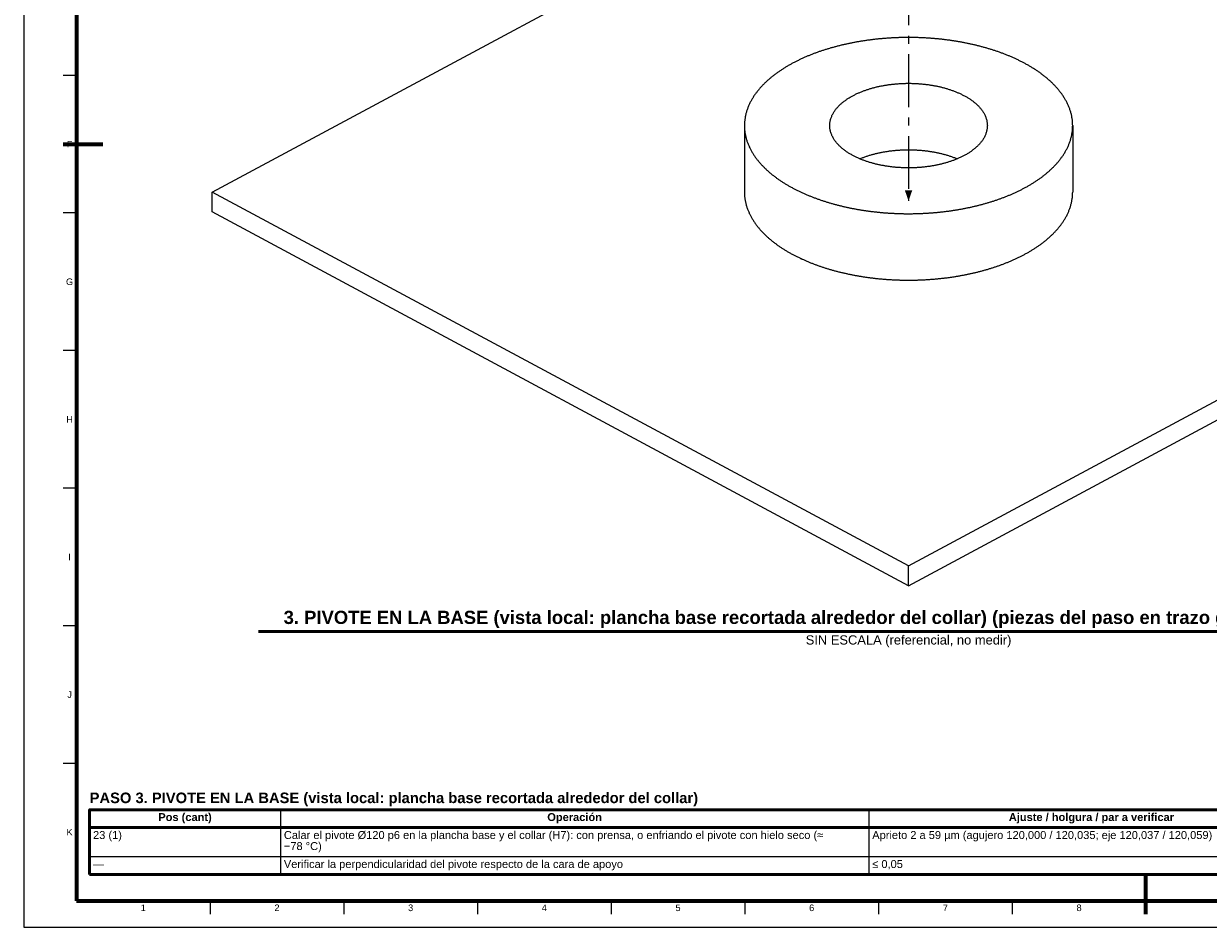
# Model space of a CAD drawing. Header units: millimetres. Extents: x 0 to 841, y 0 to 594.
# Tile 1 of 6: x 0 to 449, y 0 to 343. Entities that reach past the tile are written whole.
import ezdxf
from ezdxf.enums import TextEntityAlignment as Align

# ---------------------------------------------------------------- set-up
doc = ezdxf.new("R2010")
doc.units = ezdxf.units.MM
doc.linetypes.add('EJE', pattern=[31, 20, -4, 3, -4])
for name, color, linetype, lineweight in [('COTA', 7, 'CONTINUOUS', 25), ('EJE', 7, 'EJE', 25), ('FINA', 7, 'CONTINUOUS', 25), ('MARCO', 7, 'CONTINUOUS', 70), ('TXT', 7, 'CONTINUOUS', 25), ('VIS', 7, 'CONTINUOUS', 50)]:
    doc.layers.add(name, color=color, linetype=linetype, lineweight=lineweight)
doc.styles.add('STD', font='LiberationSans-Regular.ttf')
doc.styles.add('STDB', font='LiberationSans-Bold.ttf')

msp = doc.modelspace()

# ---------------------------------------------------------------- linework, layer by layer
at = {"layer": 'COTA'}
msp.add_solid([(335.5, 275.48), (336.9, 279.48), (334.1, 279.48)], dxfattribs=at)
at = {"layer": 'EJE'}
msp.add_line((335.5, 393.07), (335.5, 275.48), dxfattribs=at)
at = {"layer": 'FINA'}
for p, q in [((20, 323.09), (15, 323.09)), ((20, 270.91), (15, 270.91)), ((20, 218.73), (15, 218.73)), ((20, 166.55), (15, 166.55)), ((20, 114.36), (15, 114.36)), ((20, 62.18), (15, 62.18)), ((97.35, 44.6), (97.35, 20)), ((320.43, 44.6), (320.43, 20)), ((25, 37.8), (646, 37.8)), ((25, 26.8), (646, 26.8)), ((70.69, 10), (70.69, 5)), ((121.38, 10), (121.38, 5)), ((172.06, 10), (172.06, 5)), ((222.75, 10), (222.75, 5)), ((273.44, 10), (273.44, 5)), ((324.12, 10), (324.12, 5)), ((374.81, 10), (374.81, 5)), ((425.5, 10), (425.5, 5))]:
    msp.add_line(p, q, dxfattribs=at)
msp.add_lwpolyline([(0, 0), (841, 0), (841, 594), (0, 594)], close=True, dxfattribs=at)
for points in [[(71.5, 278.84), (305.63, 404.55)], [(397.73, 304.04), (397.72, 304.35), (397.71, 304.65), (397.7, 304.96), (397.68, 305.27), (397.66, 305.57), (397.63, 305.88), (397.6, 306.19), (397.56, 306.49), (397.51, 306.79), (397.46, 307.1), (397.41, 307.4), (397.35, 307.7), (397.29, 308), (397.22, 308.3), (397.14, 308.6), (397.06, 308.9), (396.98, 309.19), (396.89, 309.49), (396.8, 309.78), (396.7, 310.07), (396.6, 310.36), (396.5, 310.65), (396.38, 310.94), (396.27, 311.22), (396.15, 311.51), (396.03, 311.79), (395.9, 312.07), (395.77, 312.35), (395.64, 312.62), (395.5, 312.9), (395.36, 313.17), (395.21, 313.44), (395.06, 313.71), (394.91, 313.98), (394.75, 314.24), (394.59, 314.5), (394.43, 314.76), (394.27, 315.02), (394.1, 315.28), (393.93, 315.53), (393.75, 315.79), (393.57, 316.04), (393.39, 316.29), (393.21, 316.53), (393.02, 316.78), (392.84, 317.02), (392.65, 317.26), (392.45, 317.5), (392.26, 317.74), (392.06, 317.97), (391.86, 318.2), (391.65, 318.43), (391.45, 318.66), (391.24, 318.89), (391.03, 319.11), (390.82, 319.34), (390.61, 319.56), (390.39, 319.78), (390.17, 319.99), (389.95, 320.21), (389.73, 320.42), (389.51, 320.63), (389.28, 320.84), (389.06, 321.05), (388.83, 321.26), (388.6, 321.46), (388.37, 321.66), (388.13, 321.86), (387.9, 322.06), (387.66, 322.26), (387.42, 322.45), (387.18, 322.64), (386.94, 322.84), (386.7, 323.02), (386.46, 323.21), (386.21, 323.4), (385.97, 323.58), (385.72, 323.77), (385.47, 323.95), (385.22, 324.13), (384.97, 324.3), (384.72, 324.48), (384.47, 324.65), (384.21, 324.83), (383.96, 325), (383.7, 325.17), (383.45, 325.34), (383.19, 325.5), (382.93, 325.67), (382.67, 325.83), (382.41, 325.99), (382.14, 326.15), (381.88, 326.31), (381.62, 326.47), (381.35, 326.63), (381.09, 326.78), (380.82, 326.93), (380.55, 327.08), (380.28, 327.23), (380.02, 327.38), (379.75, 327.53), (379.48, 327.68), (379.2, 327.82), (378.93, 327.96), (378.66, 328.11), (378.39, 328.25), (378.11, 328.39), (377.84, 328.52), (377.56, 328.66), (377.29, 328.79), (377.01, 328.93), (376.73, 329.06), (376.45, 329.19), (376.18, 329.32), (375.9, 329.45), (375.62, 329.58), (375.34, 329.7), (375.06, 329.83), (374.78, 329.95), (374.49, 330.08), (374.21, 330.2), (373.93, 330.32), (373.64, 330.44), (373.36, 330.55), (373.08, 330.67), (372.79, 330.78), (372.51, 330.9), (372.22, 331.01), (371.93, 331.12), (371.65, 331.23), (371.36, 331.34), (371.07, 331.45), (370.78, 331.56), (370.5, 331.66), (370.21, 331.77), (369.92, 331.87), (369.63, 331.98), (369.34, 332.08), (369.05, 332.18), (368.76, 332.28), (368.47, 332.37), (368.17, 332.47), (367.88, 332.57), (367.59, 332.66), (367.3, 332.76), (367, 332.85), (366.71, 332.94), (366.42, 333.03), (366.12, 333.12), (365.83, 333.21), (365.53, 333.3), (365.24, 333.39), (364.94, 333.47), (364.65, 333.56), (364.35, 333.64), (364.06, 333.72), (363.76, 333.8), (363.47, 333.88), (363.17, 333.96), (362.87, 334.04), (362.57, 334.12), (362.28, 334.2), (361.98, 334.27), (361.68, 334.35), (361.38, 334.42), (361.08, 334.49), (360.78, 334.57), (360.49, 334.64), (360.19, 334.71), (359.89, 334.78), (359.59, 334.84), (359.29, 334.91), (358.99, 334.98), (358.69, 335.04), (358.39, 335.11), (358.09, 335.17), (357.79, 335.23), (357.48, 335.29), (357.18, 335.35), (356.88, 335.41), (356.58, 335.47), (356.28, 335.53), (355.98, 335.59), (355.67, 335.64), (355.37, 335.7), (355.07, 335.75), (354.77, 335.81), (354.46, 335.86), (354.16, 335.91), (353.86, 335.96), (353.55, 336.01), (353.25, 336.06), (352.95, 336.11), (352.64, 336.16), (352.34, 336.2), (352.04, 336.25), (351.73, 336.29), (351.43, 336.34), (351.12, 336.38), (350.82, 336.42), (350.51, 336.46), (350.21, 336.5), (349.9, 336.54), (349.6, 336.58), (349.3, 336.62), (348.99, 336.65), (348.68, 336.69), (348.38, 336.72), (348.07, 336.76), (347.77, 336.79), (347.46, 336.83), (347.16, 336.86), (346.85, 336.89), (346.55, 336.92), (346.24, 336.95), (345.93, 336.98), (345.63, 337), (345.32, 337.03), (345.02, 337.06), (344.71, 337.08), (344.4, 337.1), (344.1, 337.13), (343.79, 337.15), (343.48, 337.17), (343.18, 337.19), (342.87, 337.21), (342.56, 337.23), (342.26, 337.25), (341.95, 337.27), (341.64, 337.29), (341.34, 337.3), (341.03, 337.32), (340.72, 337.33), (340.42, 337.34), (340.11, 337.36), (339.8, 337.37), (339.49, 337.38), (339.19, 337.39), (338.88, 337.4), (338.57, 337.41), (338.27, 337.42), (337.96, 337.42), (337.65, 337.43), (337.34, 337.43), (337.04, 337.44), (336.73, 337.44), (336.42, 337.44), (336.11, 337.45), (335.81, 337.45), (335.5, 337.45), (335.19, 337.45), (334.89, 337.45), (334.58, 337.44), (334.27, 337.44), (333.96, 337.44), (333.66, 337.43), (333.35, 337.43), (333.04, 337.42), (332.73, 337.42), (332.43, 337.41), (332.12, 337.4), (331.81, 337.39), (331.51, 337.38), (331.2, 337.37), (330.89, 337.36), (330.58, 337.34), (330.28, 337.33), (329.97, 337.32), (329.66, 337.3), (329.36, 337.29), (329.05, 337.27), (328.74, 337.25), (328.44, 337.23), (328.13, 337.21), (327.82, 337.19), (327.52, 337.17), (327.21, 337.15), (326.9, 337.13), (326.6, 337.1), (326.29, 337.08), (325.98, 337.06), (325.68, 337.03), (325.37, 337), (325.07, 336.98), (324.76, 336.95), (324.45, 336.92), (324.15, 336.89), (323.84, 336.86), (323.54, 336.83), (323.23, 336.79), (322.93, 336.76), (322.62, 336.72), (322.32, 336.69), (322.01, 336.65), (321.7, 336.62), (321.4, 336.58), (321.1, 336.54), (320.79, 336.5), (320.49, 336.46), (320.18, 336.42), (319.88, 336.38), (319.57, 336.34), (319.27, 336.29), (318.96, 336.25), (318.66, 336.2), (318.36, 336.16), (318.05, 336.11), (317.75, 336.06), (317.45, 336.01), (317.14, 335.96), (316.84, 335.91), (316.54, 335.86), (316.23, 335.81), (315.93, 335.75), (315.63, 335.7), (315.33, 335.64), (315.02, 335.59), (314.72, 335.53), (314.42, 335.47), (314.12, 335.41), (313.82, 335.35), (313.52, 335.29), (313.21, 335.23), (312.91, 335.17), (312.61, 335.11), (312.31, 335.04), (312.01, 334.98), (311.71, 334.91), (311.41, 334.84), (311.11, 334.78), (310.81, 334.71), (310.51, 334.64), (310.22, 334.57), (309.92, 334.49), (309.62, 334.42), (309.32, 334.35), (309.02, 334.27), (308.72, 334.2), (308.43, 334.12), (308.13, 334.04), (307.83, 333.96), (307.53, 333.88), (307.24, 333.8), (306.94, 333.72), (306.65, 333.64), (306.35, 333.56), (306.05, 333.47), (305.76, 333.39), (305.47, 333.3), (305.17, 333.21), (304.88, 333.12), (304.58, 333.03), (304.29, 332.94), (304, 332.85), (303.7, 332.76), (303.41, 332.66), (303.12, 332.57), (302.83, 332.47), (302.53, 332.37), (302.24, 332.28), (301.95, 332.18), (301.66, 332.08), (301.37, 331.98), (301.08, 331.87), (300.79, 331.77), (300.5, 331.66), (300.22, 331.56), (299.93, 331.45), (299.64, 331.34), (299.35, 331.23), (299.07, 331.12), (298.78, 331.01), (298.49, 330.9), (298.21, 330.78), (297.92, 330.67), (297.64, 330.55), (297.36, 330.44), (297.07, 330.32), (296.79, 330.2), (296.51, 330.08), (296.22, 329.95), (295.94, 329.83), (295.66, 329.7), (295.38, 329.58), (295.1, 329.45), (294.82, 329.32), (294.55, 329.19), (294.27, 329.06), (293.99, 328.93), (293.71, 328.79), (293.44, 328.66), (293.16, 328.52), (292.89, 328.39), (292.61, 328.25), (292.34, 328.11), (292.07, 327.96), (291.8, 327.82), (291.52, 327.68), (291.25, 327.53), (290.98, 327.38), (290.72, 327.23), (290.45, 327.08), (290.18, 326.93), (289.91, 326.78), (289.65, 326.63), (289.38, 326.47), (289.12, 326.31), (288.86, 326.15), (288.59, 325.99), (288.33, 325.83), (288.07, 325.67), (287.81, 325.5), (287.55, 325.34), (287.3, 325.17), (287.04, 325), (286.79, 324.83), (286.53, 324.65), (286.28, 324.48), (286.03, 324.3), (285.78, 324.13), (285.53, 323.95), (285.28, 323.77), (285.03, 323.58), (284.79, 323.4), (284.54, 323.21), (284.3, 323.02), (284.06, 322.84), (283.82, 322.64), (283.58, 322.45), (283.34, 322.26), (283.1, 322.06), (282.87, 321.86), (282.63, 321.66), (282.4, 321.46), (282.17, 321.26), (281.94, 321.05), (281.72, 320.84), (281.49, 320.63), (281.27, 320.42), (281.05, 320.21), (280.83, 319.99), (280.61, 319.78), (280.39, 319.56), (280.18, 319.34), (279.97, 319.11), (279.76, 318.89), (279.55, 318.66), (279.35, 318.43), (279.14, 318.2), (278.94, 317.97), (278.74, 317.74), (278.55, 317.5), (278.35, 317.26), (278.16, 317.02), (277.98, 316.78), (277.79, 316.53), (277.61, 316.29), (277.43, 316.04), (277.25, 315.79), (277.07, 315.53), (276.9, 315.28), (276.73, 315.02), (276.57, 314.76), (276.41, 314.5), (276.25, 314.24), (276.09, 313.98), (275.94, 313.71), (275.79, 313.44), (275.64, 313.17), (275.5, 312.9), (275.36, 312.62), (275.23, 312.35), (275.1, 312.07), (274.97, 311.79), (274.85, 311.51), (274.73, 311.22), (274.62, 310.94), (274.5, 310.65), (274.4, 310.36), (274.3, 310.07), (274.2, 309.78), (274.11, 309.49), (274.02, 309.19), (273.94, 308.9), (273.86, 308.6), (273.78, 308.3), (273.71, 308), (273.65, 307.7), (273.59, 307.4), (273.54, 307.1), (273.49, 306.79), (273.44, 306.49), (273.4, 306.19), (273.37, 305.88), (273.34, 305.57), (273.32, 305.27), (273.3, 304.96), (273.29, 304.65), (273.28, 304.35), (273.27, 304.04)], [(305.63, 304.04), (305.64, 304.34), (305.65, 304.64), (305.68, 304.94), (305.71, 305.24), (305.76, 305.53), (305.82, 305.83), (305.88, 306.12), (305.96, 306.41), (306.04, 306.7), (306.14, 306.98), (306.24, 307.26), (306.35, 307.54), (306.47, 307.82), (306.6, 308.09), (306.73, 308.36), (306.88, 308.62), (307.02, 308.88), (307.18, 309.14), (307.34, 309.39), (307.51, 309.64), (307.68, 309.88), (307.86, 310.12), (308.05, 310.36), (308.24, 310.59), (308.43, 310.82), (308.63, 311.04), (308.83, 311.26), (309.04, 311.48), (309.25, 311.69), (309.47, 311.9), (309.69, 312.11), (309.91, 312.31), (310.13, 312.51), (310.36, 312.7), (310.59, 312.89), (310.83, 313.08), (311.06, 313.26), (311.3, 313.44), (311.55, 313.62), (311.79, 313.79), (312.04, 313.96), (312.28, 314.13), (312.54, 314.29), (312.79, 314.45), (313.04, 314.61), (313.3, 314.77), (313.56, 314.92), (313.82, 315.07), (314.08, 315.22), (314.34, 315.36), (314.61, 315.5), (314.87, 315.64), (315.14, 315.77), (315.41, 315.91), (315.68, 316.04), (315.95, 316.16), (316.22, 316.29), (316.5, 316.41), (316.77, 316.53), (317.05, 316.65), (317.32, 316.77), (317.6, 316.88), (317.88, 316.99), (318.16, 317.1), (318.44, 317.2), (318.72, 317.31), (319, 317.41), (319.29, 317.51), (319.57, 317.61), (319.86, 317.7), (320.14, 317.79), (320.43, 317.88), (320.71, 317.97), (321, 318.06), (321.29, 318.14), (321.58, 318.23), (321.86, 318.31), (322.15, 318.39), (322.44, 318.46), (322.73, 318.54), (323.02, 318.61), (323.32, 318.68), (323.61, 318.75), (323.9, 318.82), (324.19, 318.88), (324.49, 318.95), (324.78, 319.01), (325.07, 319.07), (325.37, 319.12), (325.66, 319.18), (325.96, 319.24), (326.25, 319.29), (326.55, 319.34), (326.84, 319.39), (327.14, 319.43), (327.43, 319.48), (327.73, 319.52), (328.03, 319.57), (328.33, 319.61), (328.62, 319.65), (328.92, 319.68), (329.22, 319.72), (329.52, 319.75), (329.81, 319.78), (330.11, 319.81), (330.41, 319.84), (330.71, 319.87), (331.01, 319.89), (331.31, 319.92), (331.61, 319.94), (331.9, 319.96), (332.2, 319.98), (332.5, 320), (332.8, 320.01), (333.1, 320.02), (333.4, 320.04), (333.7, 320.05), (334, 320.06), (334.3, 320.06), (334.6, 320.07), (334.9, 320.07), (335.2, 320.08), (335.5, 320.08), (335.8, 320.08), (336.1, 320.07), (336.4, 320.07), (336.7, 320.06), (337, 320.06), (337.3, 320.05), (337.6, 320.04), (337.9, 320.02), (338.2, 320.01), (338.5, 320), (338.8, 319.98), (339.1, 319.96), (339.39, 319.94), (339.69, 319.92), (339.99, 319.89), (340.29, 319.87), (340.59, 319.84), (340.89, 319.81), (341.19, 319.78), (341.48, 319.75), (341.78, 319.72), (342.08, 319.68), (342.38, 319.65), (342.67, 319.61), (342.97, 319.57), (343.27, 319.52), (343.57, 319.48), (343.86, 319.43), (344.16, 319.39), (344.45, 319.34), (344.75, 319.29), (345.04, 319.24), (345.34, 319.18), (345.63, 319.12), (345.93, 319.07), (346.22, 319.01), (346.51, 318.95), (346.81, 318.88), (347.1, 318.82), (347.39, 318.75), (347.68, 318.68), (347.98, 318.61), (348.27, 318.54), (348.56, 318.46), (348.85, 318.39), (349.14, 318.31), (349.42, 318.23), (349.71, 318.14), (350, 318.06), (350.29, 317.97), (350.57, 317.88), (350.86, 317.79), (351.14, 317.7), (351.43, 317.61), (351.71, 317.51), (352, 317.41), (352.28, 317.31), (352.56, 317.2), (352.84, 317.1), (353.12, 316.99), (353.4, 316.88), (353.68, 316.77), (353.95, 316.65), (354.23, 316.53), (354.5, 316.41), (354.78, 316.29), (355.05, 316.16), (355.32, 316.04), (355.59, 315.91), (355.86, 315.77), (356.13, 315.64), (356.39, 315.5), (356.66, 315.36), (356.92, 315.22), (357.18, 315.07), (357.44, 314.92), (357.7, 314.77), (357.96, 314.61), (358.21, 314.45), (358.46, 314.29), (358.72, 314.13), (358.96, 313.96), (359.21, 313.79), (359.45, 313.62), (359.7, 313.44), (359.94, 313.26), (360.17, 313.08), (360.41, 312.89), (360.64, 312.7), (360.87, 312.51), (361.09, 312.31), (361.31, 312.11), (361.53, 311.9), (361.75, 311.69), (361.96, 311.48), (362.17, 311.26), (362.37, 311.04), (362.57, 310.82), (362.76, 310.59), (362.95, 310.36), (363.14, 310.12), (363.32, 309.88), (363.49, 309.64), (363.66, 309.39), (363.82, 309.14), (363.98, 308.88), (364.12, 308.62), (364.27, 308.36), (364.4, 308.09), (364.53, 307.82), (364.65, 307.54), (364.76, 307.26), (364.86, 306.98), (364.96, 306.7), (365.04, 306.41), (365.12, 306.12), (365.18, 305.83), (365.24, 305.53), (365.29, 305.24), (365.32, 304.94), (365.35, 304.64), (365.36, 304.34), (365.37, 304.04)], [(273.27, 304.04), (273.28, 303.74), (273.28, 303.44), (273.3, 303.14), (273.31, 302.84), (273.34, 302.55), (273.36, 302.25), (273.4, 301.95), (273.43, 301.65), (273.48, 301.36), (273.52, 301.06), (273.57, 300.77), (273.63, 300.47), (273.69, 300.18), (273.76, 299.89), (273.83, 299.6), (273.9, 299.31), (273.98, 299.02), (274.06, 298.73), (274.15, 298.45), (274.24, 298.16), (274.34, 297.88), (274.44, 297.6), (274.55, 297.32), (274.66, 297.04), (274.77, 296.76), (274.89, 296.49), (275.01, 296.21), (275.13, 295.94), (275.26, 295.67), (275.39, 295.4), (275.53, 295.14), (275.66, 294.87), (275.81, 294.61), (275.95, 294.35), (276.1, 294.09), (276.25, 293.83), (276.41, 293.57), (276.57, 293.32), (276.73, 293.07), (276.89, 292.82), (277.06, 292.57), (277.23, 292.32), (277.4, 292.08), (277.57, 291.84), (277.75, 291.6), (277.93, 291.36), (278.12, 291.12), (278.3, 290.89), (278.49, 290.65), (278.68, 290.42), (278.87, 290.19), (279.07, 289.97), (279.26, 289.74), (279.46, 289.52), (279.66, 289.3), (279.87, 289.08), (280.07, 288.86), (280.28, 288.64), (280.49, 288.43), (280.7, 288.22), (280.91, 288.01), (281.12, 287.8), (281.34, 287.59), (281.56, 287.39), (281.78, 287.18), (282, 286.98), (282.22, 286.78), (282.45, 286.58), (282.67, 286.39), (282.9, 286.19), (283.13, 286), (283.36, 285.81), (283.59, 285.62), (283.82, 285.43), (284.06, 285.24), (284.29, 285.06), (284.53, 284.88), (284.77, 284.7), (285.01, 284.52), (285.25, 284.34), (285.49, 284.16), (285.73, 283.99), (285.97, 283.81), (286.22, 283.64), (286.46, 283.47), (286.71, 283.3), (286.96, 283.14), (287.21, 282.97), (287.46, 282.81), (287.71, 282.64), (287.96, 282.48), (288.21, 282.32), (288.47, 282.17), (288.72, 282.01), (288.98, 281.85), (289.23, 281.7), (289.49, 281.55), (289.75, 281.39), (290.01, 281.25), (290.27, 281.1), (290.53, 280.95), (290.79, 280.8), (291.05, 280.66), (291.31, 280.52), (291.58, 280.37), (291.84, 280.23), (292.11, 280.09), (292.37, 279.96), (292.64, 279.82), (292.91, 279.69), (293.17, 279.55), (293.44, 279.42), (293.71, 279.29), (293.98, 279.16), (294.25, 279.03), (294.52, 278.9), (294.79, 278.77), (295.06, 278.65), (295.33, 278.52), (295.61, 278.4), (295.88, 278.28), (296.15, 278.16), (296.43, 278.04), (296.7, 277.92), (296.98, 277.8), (297.25, 277.69), (297.53, 277.57), (297.81, 277.46), (298.08, 277.35), (298.36, 277.23), (298.64, 277.12), (298.92, 277.01), (299.2, 276.91), (299.48, 276.8), (299.75, 276.69), (300.03, 276.59), (300.32, 276.48), (300.6, 276.38), (300.88, 276.28), (301.16, 276.18), (301.44, 276.08), (301.72, 275.98), (302.01, 275.88), (302.29, 275.79), (302.57, 275.69), (302.86, 275.6), (303.14, 275.5), (303.43, 275.41), (303.71, 275.32), (304, 275.23), (304.28, 275.14), (304.57, 275.05), (304.85, 274.96), (305.14, 274.88), (305.43, 274.79), (305.71, 274.71), (306, 274.62), (306.29, 274.54), (306.57, 274.46), (306.86, 274.38), (307.15, 274.3), (307.44, 274.22), (307.73, 274.14), (308.02, 274.07), (308.31, 273.99), (308.6, 273.92), (308.89, 273.84), (309.18, 273.77), (309.47, 273.7), (309.76, 273.62), (310.05, 273.55), (310.34, 273.48), (310.63, 273.42), (310.92, 273.35), (311.21, 273.28), (311.5, 273.22), (311.8, 273.15), (312.09, 273.09), (312.38, 273.02), (312.67, 272.96), (312.97, 272.9), (313.26, 272.84), (313.55, 272.78), (313.85, 272.72), (314.14, 272.66), (314.43, 272.6), (314.73, 272.55), (315.02, 272.49), (315.31, 272.44), (315.61, 272.38), (315.9, 272.33), (316.2, 272.28), (316.49, 272.23), (316.79, 272.18), (317.08, 272.13), (317.38, 272.08), (317.67, 272.03), (317.97, 271.99), (318.26, 271.94), (318.56, 271.89), (318.85, 271.85), (319.15, 271.81), (319.45, 271.76), (319.74, 271.72), (320.04, 271.68), (320.33, 271.64), (320.63, 271.6), (320.93, 271.56), (321.22, 271.52), (321.52, 271.49), (321.82, 271.45), (322.12, 271.41), (322.41, 271.38), (322.71, 271.34), (323.01, 271.31), (323.3, 271.28), (323.6, 271.25), (323.9, 271.22), (324.2, 271.19), (324.49, 271.16), (324.79, 271.13), (325.09, 271.1), (325.39, 271.08), (325.69, 271.05), (325.98, 271.02), (326.28, 271), (326.58, 270.98), (326.88, 270.95), (327.18, 270.93), (327.48, 270.91), (327.77, 270.89), (328.07, 270.87), (328.37, 270.85), (328.67, 270.83), (328.97, 270.82), (329.27, 270.8), (329.56, 270.78), (329.86, 270.77), (330.16, 270.75), (330.46, 270.74), (330.76, 270.73), (331.06, 270.72), (331.36, 270.71), (331.66, 270.7), (331.96, 270.69), (332.25, 270.68), (332.55, 270.67), (332.85, 270.66), (333.15, 270.66), (333.45, 270.65), (333.75, 270.64), (334.05, 270.64), (334.35, 270.64), (334.65, 270.63), (334.95, 270.63), (335.25, 270.63), (335.54, 270.63), (335.84, 270.63), (336.14, 270.63), (336.44, 270.64), (336.74, 270.64), (337.04, 270.64), (337.34, 270.65), (337.64, 270.65), (337.94, 270.66), (338.24, 270.66), (338.54, 270.67), (338.83, 270.68), (339.13, 270.69), (339.43, 270.7), (339.73, 270.71), (340.03, 270.72), (340.33, 270.73), (340.63, 270.75), (340.93, 270.76), (341.23, 270.77), (341.52, 270.79), (341.82, 270.8), (342.12, 270.82), (342.42, 270.84), (342.72, 270.86), (343.02, 270.88), (343.32, 270.9), (343.61, 270.92), (343.91, 270.94), (344.21, 270.96), (344.51, 270.98), (344.81, 271.01), (345.1, 271.03), (345.4, 271.06), (345.7, 271.08), (346, 271.11), (346.3, 271.14), (346.59, 271.17), (346.89, 271.2), (347.19, 271.23), (347.49, 271.26), (347.78, 271.29), (348.08, 271.32), (348.38, 271.35), (348.68, 271.39), (348.97, 271.42), (349.27, 271.46), (349.57, 271.5), (349.86, 271.53), (350.16, 271.57), (350.46, 271.61), (350.75, 271.65), (351.05, 271.69), (351.35, 271.73), (351.64, 271.78), (351.94, 271.82), (352.23, 271.86), (352.53, 271.91), (352.83, 271.95), (353.12, 272), (353.42, 272.05), (353.71, 272.09), (354.01, 272.14), (354.3, 272.19), (354.6, 272.24), (354.89, 272.29), (355.19, 272.35), (355.48, 272.4), (355.77, 272.45), (356.07, 272.51), (356.36, 272.56), (356.66, 272.62), (356.95, 272.68), (357.24, 272.74), (357.54, 272.8), (357.83, 272.86), (358.12, 272.92), (358.41, 272.98), (358.71, 273.04), (359, 273.11), (359.29, 273.17), (359.58, 273.23), (359.87, 273.3), (360.17, 273.37), (360.46, 273.44), (360.75, 273.51), (361.04, 273.57), (361.33, 273.65), (361.62, 273.72), (361.91, 273.79), (362.2, 273.86), (362.49, 273.94), (362.78, 274.01), (363.07, 274.09), (363.36, 274.17), (363.65, 274.24), (363.93, 274.32), (364.22, 274.4), (364.51, 274.48), (364.8, 274.57), (365.09, 274.65), (365.37, 274.73), (365.66, 274.82), (365.95, 274.9), (366.23, 274.99), (366.52, 275.08), (366.8, 275.17), (367.09, 275.26), (367.37, 275.35), (367.66, 275.44), (367.94, 275.53), (368.23, 275.63), (368.51, 275.72), (368.79, 275.82), (369.08, 275.91), (369.36, 276.01), (369.64, 276.11), (369.92, 276.21), (370.21, 276.31), (370.49, 276.41), (370.77, 276.52), (371.05, 276.62), (371.33, 276.73), (371.61, 276.83), (371.89, 276.94), (372.17, 277.05), (372.44, 277.16), (372.72, 277.27), (373, 277.38), (373.28, 277.49), (373.55, 277.61), (373.83, 277.72), (374.1, 277.84), (374.38, 277.96), (374.65, 278.07), (374.93, 278.19), (375.2, 278.32), (375.47, 278.44), (375.75, 278.56), (376.02, 278.69), (376.29, 278.81), (376.56, 278.94), (376.83, 279.07), (377.1, 279.2), (377.37, 279.33), (377.64, 279.46), (377.91, 279.59), (378.17, 279.73), (378.44, 279.86), (378.71, 280), (378.97, 280.14), (379.24, 280.28), (379.5, 280.42)], [(273.27, 304.04), (273.27, 278.84)], [(356.62, 292.7), (356.36, 292.56), (356.09, 292.42), (355.82, 292.29), (355.55, 292.16), (355.28, 292.03), (355.01, 291.9), (354.74, 291.77), (354.47, 291.65), (354.19, 291.53), (353.92, 291.41), (353.64, 291.3), (353.36, 291.19), (353.08, 291.08), (352.8, 290.97), (352.52, 290.86), (352.24, 290.76), (351.96, 290.66), (351.68, 290.56), (351.39, 290.46), (351.11, 290.37), (350.82, 290.28), (350.54, 290.18), (350.25, 290.1), (349.97, 290.01), (349.68, 289.93), (349.39, 289.84), (349.1, 289.76), (348.81, 289.68), (348.52, 289.61), (348.23, 289.53), (347.94, 289.46), (347.65, 289.39), (347.36, 289.32), (347.07, 289.26), (346.77, 289.19), (346.48, 289.13), (346.19, 289.07), (345.89, 289.01), (345.6, 288.95), (345.31, 288.89), (345.01, 288.84), (344.72, 288.79), (344.42, 288.74), (344.13, 288.69), (343.83, 288.64), (343.53, 288.59), (343.24, 288.55), (342.94, 288.51), (342.64, 288.47), (342.35, 288.43), (342.05, 288.39), (341.75, 288.36), (341.45, 288.33), (341.16, 288.29), (340.86, 288.26), (340.56, 288.24), (340.26, 288.21), (339.96, 288.18), (339.66, 288.16), (339.37, 288.14), (339.07, 288.12), (338.77, 288.1), (338.47, 288.08), (338.17, 288.07), (337.87, 288.05), (337.57, 288.04), (337.27, 288.03), (336.97, 288.02), (336.67, 288.02), (336.37, 288.01), (336.07, 288.01), (335.77, 288), (335.47, 288), (335.17, 288), (334.87, 288.01), (334.57, 288.01), (334.28, 288.02), (333.98, 288.02), (333.68, 288.03), (333.38, 288.04), (333.08, 288.06), (332.78, 288.07), (332.48, 288.09), (332.18, 288.1), (331.88, 288.12), (331.58, 288.14), (331.28, 288.16), (330.98, 288.19), (330.69, 288.21), (330.39, 288.24), (330.09, 288.27), (329.79, 288.3), (329.49, 288.33), (329.2, 288.37), (328.9, 288.4), (328.6, 288.44), (328.3, 288.48), (328.01, 288.52), (327.71, 288.56), (327.41, 288.6), (327.12, 288.65), (326.82, 288.7), (326.53, 288.74), (326.23, 288.8), (325.94, 288.85), (325.64, 288.9), (325.35, 288.96), (325.05, 289.02), (324.76, 289.08), (324.47, 289.14), (324.17, 289.2), (323.88, 289.27), (323.59, 289.33), (323.3, 289.4), (323.01, 289.47), (322.72, 289.55), (322.43, 289.62), (322.14, 289.7), (321.85, 289.78), (321.56, 289.86), (321.27, 289.94), (320.98, 290.03), (320.7, 290.11), (320.41, 290.2), (320.13, 290.29), (319.84, 290.38), (319.56, 290.48), (319.27, 290.58), (318.99, 290.68), (318.71, 290.78), (318.43, 290.88), (318.15, 290.99), (317.87, 291.1), (317.59, 291.21), (317.31, 291.32), (317.04, 291.43), (316.76, 291.55), (316.49, 291.67), (316.21, 291.8), (315.94, 291.92), (315.67, 292.05), (315.4, 292.18), (315.13, 292.31), (314.86, 292.45), (314.6, 292.58), (314.33, 292.73), (314.07, 292.87), (313.81, 293.02), (313.55, 293.16), (313.29, 293.32), (313.04, 293.47), (312.78, 293.63), (312.53, 293.79), (312.28, 293.96), (312.03, 294.12), (311.78, 294.29), (311.54, 294.47), (311.3, 294.64), (311.06, 294.82), (310.82, 295.01), (310.59, 295.19), (310.36, 295.39), (310.13, 295.58), (309.9, 295.78), (309.68, 295.98), (309.46, 296.18), (309.25, 296.39), (309.04, 296.6), (308.83, 296.82), (308.63, 297.04), (308.43, 297.27), (308.23, 297.49), (308.04, 297.73), (307.86, 297.96), (307.68, 298.2), (307.51, 298.45), (307.34, 298.7), (307.18, 298.95), (307.02, 299.2), (306.87, 299.46), (306.73, 299.73), (306.6, 300), (306.47, 300.27), (306.35, 300.54), (306.24, 300.82), (306.14, 301.1), (306.04, 301.39), (305.96, 301.67), (305.88, 301.96), (305.82, 302.26), (305.76, 302.55), (305.71, 302.85), (305.68, 303.14), (305.65, 303.44), (305.64, 303.74), (305.63, 304.04)], [(365.37, 304.04), (365.36, 303.74), (365.35, 303.44), (365.32, 303.14), (365.28, 302.84), (365.24, 302.54), (365.18, 302.25), (365.11, 301.96), (365.04, 301.66), (364.95, 301.38), (364.86, 301.09), (364.76, 300.81), (364.64, 300.53), (364.52, 300.25), (364.4, 299.98), (364.26, 299.71), (364.12, 299.45), (363.97, 299.19), (363.81, 298.93), (363.65, 298.68), (363.48, 298.43), (363.31, 298.19), (363.13, 297.94), (362.94, 297.71), (362.75, 297.47), (362.56, 297.25), (362.36, 297.02), (362.15, 296.8), (361.94, 296.58), (361.73, 296.37), (361.52, 296.16), (361.3, 295.96), (361.07, 295.75), (360.85, 295.56), (360.62, 295.36), (360.38, 295.17), (360.15, 294.98), (359.91, 294.8), (359.67, 294.62), (359.43, 294.44), (359.18, 294.27), (358.94, 294.1), (358.69, 293.93), (358.43, 293.77), (358.18, 293.61), (357.92, 293.45), (357.67, 293.29), (357.41, 293.14), (357.15, 292.99), (356.88, 292.84), (356.62, 292.7)], [(379.5, 280.42), (379.76, 280.56), (380.03, 280.7), (380.29, 280.85), (380.56, 281), (380.82, 281.15), (381.08, 281.3), (381.34, 281.45), (381.6, 281.6), (381.86, 281.75), (382.11, 281.91), (382.37, 282.07), (382.63, 282.22), (382.88, 282.38), (383.14, 282.55), (383.39, 282.71), (383.64, 282.87), (383.89, 283.04), (384.14, 283.21), (384.39, 283.38), (384.64, 283.55), (384.89, 283.72), (385.14, 283.89), (385.38, 284.07), (385.62, 284.24), (385.87, 284.42), (386.11, 284.6), (386.35, 284.78), (386.59, 284.97), (386.83, 285.15), (387.06, 285.34), (387.3, 285.53), (387.53, 285.72), (387.76, 285.91), (387.99, 286.1), (388.22, 286.3), (388.45, 286.49), (388.68, 286.69), (388.9, 286.89), (389.13, 287.09), (389.35, 287.3), (389.57, 287.5), (389.79, 287.71), (390, 287.92), (390.22, 288.13), (390.43, 288.34), (390.64, 288.56), (390.85, 288.77), (391.06, 288.99), (391.26, 289.21), (391.47, 289.44), (391.67, 289.66), (391.87, 289.89), (392.06, 290.11), (392.26, 290.34), (392.45, 290.58), (392.64, 290.81), (392.83, 291.05), (393.01, 291.28), (393.19, 291.52), (393.37, 291.76), (393.55, 292.01), (393.72, 292.25), (393.9, 292.5), (394.06, 292.75), (394.23, 293), (394.39, 293.25), (394.55, 293.51), (394.71, 293.77), (394.86, 294.03), (395.01, 294.29), (395.16, 294.55), (395.31, 294.81), (395.45, 295.08), (395.58, 295.35), (395.72, 295.62), (395.85, 295.89), (395.97, 296.16), (396.09, 296.44), (396.21, 296.72), (396.33, 296.99), (396.44, 297.28), (396.54, 297.56), (396.64, 297.84), (396.74, 298.12), (396.84, 298.41), (396.93, 298.7), (397.01, 298.99), (397.09, 299.28), (397.17, 299.57), (397.24, 299.86), (397.3, 300.16), (397.37, 300.45), (397.42, 300.75), (397.47, 301.04), (397.52, 301.34), (397.56, 301.64), (397.6, 301.94), (397.63, 302.24), (397.66, 302.54), (397.69, 302.84), (397.7, 303.14), (397.72, 303.44), (397.72, 303.74), (397.73, 304.04)], [(397.73, 304.04), (397.73, 278.84)], [(317.02, 291.44), (317.3, 291.56), (317.58, 291.67), (317.86, 291.78), (318.14, 291.89), (318.42, 292), (318.7, 292.1), (318.98, 292.2), (319.26, 292.3), (319.55, 292.4), (319.83, 292.49), (320.12, 292.59), (320.4, 292.68), (320.69, 292.77), (320.98, 292.85), (321.27, 292.94), (321.56, 293.02), (321.84, 293.1), (322.13, 293.18), (322.42, 293.26), (322.71, 293.33), (323.01, 293.41), (323.3, 293.48), (323.59, 293.55), (323.88, 293.62), (324.18, 293.68), (324.47, 293.74), (324.76, 293.81), (325.06, 293.87), (325.35, 293.92), (325.65, 293.98), (325.94, 294.03), (326.24, 294.09), (326.53, 294.14), (326.83, 294.19), (327.13, 294.23), (327.42, 294.28), (327.72, 294.32), (328.02, 294.37), (328.31, 294.41), (328.61, 294.45), (328.91, 294.48), (329.21, 294.52), (329.51, 294.55), (329.81, 294.58), (330.1, 294.61), (330.4, 294.64), (330.7, 294.67), (331, 294.69), (331.3, 294.72), (331.6, 294.74), (331.9, 294.76), (332.2, 294.78), (332.5, 294.8), (332.8, 294.81), (333.1, 294.83), (333.4, 294.84), (333.7, 294.85), (334, 294.86), (334.3, 294.86), (334.6, 294.87), (334.9, 294.87), (335.2, 294.88), (335.5, 294.88), (335.8, 294.88), (336.1, 294.87), (336.4, 294.87), (336.7, 294.86), (337, 294.86), (337.3, 294.85), (337.6, 294.84), (337.9, 294.83), (338.2, 294.81), (338.5, 294.8), (338.8, 294.78), (339.1, 294.76), (339.4, 294.74), (339.7, 294.72), (340, 294.69), (340.3, 294.67), (340.6, 294.64), (340.9, 294.61), (341.19, 294.58), (341.49, 294.55), (341.79, 294.52), (342.09, 294.48), (342.39, 294.45), (342.69, 294.41), (342.98, 294.37), (343.28, 294.32), (343.58, 294.28), (343.87, 294.23), (344.17, 294.19), (344.47, 294.14), (344.76, 294.09), (345.06, 294.03), (345.35, 293.98), (345.65, 293.92), (345.94, 293.87), (346.24, 293.81), (346.53, 293.74), (346.82, 293.68), (347.12, 293.62), (347.41, 293.55), (347.7, 293.48), (347.99, 293.41), (348.29, 293.33), (348.58, 293.26), (348.87, 293.18), (349.16, 293.1), (349.44, 293.02), (349.73, 292.94), (350.02, 292.85), (350.31, 292.77), (350.6, 292.68), (350.88, 292.59), (351.17, 292.49), (351.45, 292.4), (351.74, 292.3), (352.02, 292.2), (352.3, 292.1), (352.58, 292), (352.86, 291.89), (353.14, 291.78), (353.42, 291.67), (353.7, 291.56), (353.98, 291.44)], [(317.02, 291.44), (317.3, 291.56), (317.58, 291.67), (317.86, 291.78), (318.14, 291.89), (318.42, 292), (318.7, 292.1), (318.98, 292.2), (319.26, 292.3), (319.55, 292.4), (319.83, 292.49), (320.12, 292.59), (320.4, 292.68), (320.69, 292.77), (320.98, 292.85), (321.27, 292.94), (321.56, 293.02), (321.84, 293.1), (322.13, 293.18), (322.42, 293.26), (322.71, 293.33), (323.01, 293.41), (323.3, 293.48), (323.59, 293.55), (323.88, 293.62), (324.18, 293.68), (324.47, 293.74), (324.76, 293.81), (325.06, 293.87), (325.35, 293.92), (325.65, 293.98), (325.94, 294.03), (326.24, 294.09), (326.53, 294.14), (326.83, 294.19), (327.13, 294.23), (327.42, 294.28), (327.72, 294.32), (328.02, 294.37), (328.31, 294.41), (328.61, 294.45), (328.91, 294.48), (329.21, 294.52), (329.51, 294.55), (329.81, 294.58), (330.1, 294.61), (330.4, 294.64), (330.7, 294.67), (331, 294.69), (331.3, 294.72), (331.6, 294.74), (331.9, 294.76), (332.2, 294.78), (332.5, 294.8), (332.8, 294.81), (333.1, 294.83), (333.4, 294.84), (333.7, 294.85), (334, 294.86), (334.3, 294.86), (334.6, 294.87), (334.9, 294.87), (335.2, 294.88), (335.5, 294.88), (335.8, 294.88), (336.1, 294.87), (336.4, 294.87), (336.7, 294.86), (337, 294.86), (337.3, 294.85), (337.6, 294.84), (337.9, 294.83), (338.2, 294.81), (338.5, 294.8), (338.8, 294.78), (339.1, 294.76), (339.4, 294.74), (339.7, 294.72), (340, 294.69), (340.3, 294.67), (340.6, 294.64), (340.9, 294.61), (341.19, 294.58), (341.49, 294.55), (341.79, 294.52), (342.09, 294.48), (342.39, 294.45), (342.69, 294.41), (342.98, 294.37), (343.28, 294.32), (343.58, 294.28), (343.87, 294.23), (344.17, 294.19), (344.47, 294.14), (344.76, 294.09), (345.06, 294.03), (345.35, 293.98), (345.65, 293.92), (345.94, 293.87), (346.24, 293.81), (346.53, 293.74), (346.82, 293.68), (347.12, 293.62), (347.41, 293.55), (347.7, 293.48), (347.99, 293.41), (348.29, 293.33), (348.58, 293.26), (348.87, 293.18), (349.16, 293.1), (349.44, 293.02), (349.73, 292.94), (350.02, 292.85), (350.31, 292.77), (350.6, 292.68), (350.88, 292.59), (351.17, 292.49), (351.45, 292.4), (351.74, 292.3), (352.02, 292.2), (352.3, 292.1), (352.58, 292), (352.86, 291.89), (353.14, 291.78), (353.42, 291.67), (353.7, 291.56), (353.98, 291.44)], [(335.5, 137.1), (71.5, 278.84)], [(71.5, 271.28), (71.5, 278.84)], [(273.27, 278.84), (273.28, 278.54), (273.28, 278.24), (273.3, 277.94), (273.31, 277.65), (273.34, 277.35), (273.36, 277.05), (273.4, 276.75), (273.43, 276.46), (273.48, 276.16), (273.52, 275.86), (273.57, 275.57), (273.63, 275.28), (273.69, 274.98), (273.76, 274.69), (273.83, 274.4), (273.9, 274.11), (273.98, 273.82), (274.06, 273.54), (274.15, 273.25), (274.24, 272.97), (274.34, 272.68), (274.44, 272.4), (274.55, 272.12), (274.66, 271.84), (274.77, 271.56), (274.89, 271.29), (275.01, 271.02), (275.13, 270.74), (275.26, 270.47), (275.39, 270.2), (275.53, 269.94), (275.66, 269.67), (275.81, 269.41), (275.95, 269.15), (276.1, 268.89), (276.25, 268.63), (276.41, 268.38), (276.57, 268.12), (276.73, 267.87), (276.89, 267.62), (277.06, 267.37), (277.23, 267.12), (277.4, 266.88), (277.57, 266.64), (277.75, 266.4), (277.93, 266.16), (278.12, 265.92), (278.3, 265.69), (278.49, 265.45), (278.68, 265.22), (278.87, 264.99), (279.07, 264.77), (279.26, 264.54), (279.46, 264.32), (279.66, 264.1), (279.87, 263.88), (280.07, 263.66), (280.28, 263.44), (280.49, 263.23), (280.7, 263.02), (280.91, 262.81), (281.12, 262.6), (281.34, 262.39), (281.56, 262.19), (281.78, 261.98), (282, 261.78), (282.22, 261.58), (282.45, 261.38), (282.67, 261.19), (282.9, 260.99), (283.13, 260.8), (283.36, 260.61), (283.59, 260.42), (283.82, 260.23), (284.06, 260.05), (284.29, 259.86), (284.53, 259.68), (284.77, 259.5), (285.01, 259.32), (285.25, 259.14), (285.49, 258.96), (285.73, 258.79), (285.97, 258.62), (286.22, 258.44), (286.46, 258.27), (286.71, 258.11), (286.96, 257.94), (287.21, 257.77), (287.46, 257.61), (287.71, 257.45), (287.96, 257.28), (288.21, 257.13), (288.47, 256.97), (288.72, 256.81), (288.98, 256.65), (289.23, 256.5), (289.49, 256.35), (289.75, 256.2), (290.01, 256.05), (290.27, 255.9), (290.53, 255.75), (290.79, 255.61), (291.05, 255.46), (291.31, 255.32), (291.58, 255.18), (291.84, 255.04), (292.11, 254.9), (292.37, 254.76), (292.64, 254.62), (292.91, 254.49), (293.17, 254.35), (293.44, 254.22), (293.71, 254.09), (293.98, 253.96), (294.25, 253.83), (294.52, 253.7), (294.79, 253.58), (295.06, 253.45), (295.33, 253.33), (295.61, 253.2), (295.88, 253.08), (296.15, 252.96), (296.43, 252.84), (296.7, 252.72), (296.98, 252.61), (297.25, 252.49), (297.53, 252.37), (297.81, 252.26), (298.08, 252.15), (298.36, 252.04), (298.64, 251.93), (298.92, 251.82), (299.2, 251.71), (299.48, 251.6), (299.75, 251.5), (300.03, 251.39), (300.32, 251.29), (300.6, 251.18), (300.88, 251.08), (301.16, 250.98), (301.44, 250.88), (301.72, 250.78), (302.01, 250.69), (302.29, 250.59), (302.57, 250.49), (302.86, 250.4), (303.14, 250.31), (303.43, 250.21), (303.71, 250.12), (304, 250.03), (304.28, 249.94), (304.57, 249.85), (304.85, 249.77), (305.14, 249.68), (305.43, 249.59), (305.71, 249.51), (306, 249.43), (306.29, 249.34), (306.57, 249.26), (306.86, 249.18), (307.15, 249.1), (307.44, 249.02), (307.73, 248.95), (308.02, 248.87), (308.31, 248.79), (308.6, 248.72), (308.89, 248.64), (309.18, 248.57), (309.47, 248.5), (309.76, 248.43), (310.05, 248.36), (310.34, 248.29), (310.63, 248.22), (310.92, 248.15), (311.21, 248.08), (311.5, 248.02), (311.8, 247.95), (312.09, 247.89), (312.38, 247.82), (312.67, 247.76), (312.97, 247.7), (313.26, 247.64), (313.55, 247.58), (313.85, 247.52), (314.14, 247.46), (314.43, 247.41), (314.73, 247.35), (315.02, 247.29), (315.31, 247.24), (315.61, 247.19), (315.9, 247.13), (316.2, 247.08), (316.49, 247.03), (316.79, 246.98), (317.08, 246.93), (317.38, 246.88), (317.67, 246.83), (317.97, 246.79), (318.26, 246.74), (318.56, 246.7), (318.85, 246.65), (319.15, 246.61), (319.45, 246.56), (319.74, 246.52), (320.04, 246.48), (320.33, 246.44), (320.63, 246.4), (320.93, 246.36), (321.22, 246.32), (321.52, 246.29), (321.82, 246.25), (322.12, 246.22), (322.41, 246.18), (322.71, 246.15), (323.01, 246.11), (323.3, 246.08), (323.6, 246.05), (323.9, 246.02), (324.2, 245.99), (324.49, 245.96), (324.79, 245.93), (325.09, 245.9), (325.39, 245.88), (325.69, 245.85), (325.98, 245.83), (326.28, 245.8), (326.58, 245.78), (326.88, 245.76), (327.18, 245.73), (327.48, 245.71), (327.77, 245.69), (328.07, 245.67), (328.37, 245.65), (328.67, 245.64), (328.97, 245.62), (329.27, 245.6), (329.56, 245.59), (329.86, 245.57), (330.16, 245.56), (330.46, 245.54), (330.76, 245.53), (331.06, 245.52), (331.36, 245.51), (331.66, 245.5), (331.96, 245.49), (332.25, 245.48), (332.55, 245.47), (332.85, 245.46), (333.15, 245.46), (333.45, 245.45), (333.75, 245.45), (334.05, 245.44), (334.35, 245.44), (334.65, 245.44), (334.95, 245.43), (335.25, 245.43), (335.54, 245.43), (335.84, 245.43), (336.14, 245.43), (336.44, 245.44), (336.74, 245.44), (337.04, 245.44), (337.34, 245.45), (337.64, 245.45), (337.94, 245.46), (338.24, 245.47), (338.54, 245.47), (338.83, 245.48), (339.13, 245.49), (339.43, 245.5), (339.73, 245.51), (340.03, 245.52), (340.33, 245.53), (340.63, 245.55), (340.93, 245.56), (341.23, 245.57), (341.52, 245.59), (341.82, 245.61), (342.12, 245.62), (342.42, 245.64), (342.72, 245.66), (343.02, 245.68), (343.32, 245.7), (343.61, 245.72), (343.91, 245.74), (344.21, 245.76), (344.51, 245.79), (344.81, 245.81), (345.1, 245.83), (345.4, 245.86), (345.7, 245.89), (346, 245.91), (346.3, 245.94), (346.59, 245.97), (346.89, 246), (347.19, 246.03), (347.49, 246.06), (347.78, 246.09), (348.08, 246.12), (348.38, 246.16), (348.68, 246.19), (348.97, 246.23), (349.27, 246.26), (349.57, 246.3), (349.86, 246.34), (350.16, 246.37), (350.46, 246.41), (350.75, 246.45), (351.05, 246.49), (351.35, 246.53), (351.64, 246.58), (351.94, 246.62), (352.23, 246.66), (352.53, 246.71), (352.83, 246.75), (353.12, 246.8), (353.42, 246.85), (353.71, 246.9), (354.01, 246.94), (354.3, 246.99), (354.6, 247.05), (354.89, 247.1), (355.19, 247.15), (355.48, 247.2), (355.77, 247.26), (356.07, 247.31), (356.36, 247.37), (356.66, 247.42), (356.95, 247.48), (357.24, 247.54), (357.54, 247.6), (357.83, 247.66), (358.12, 247.72), (358.41, 247.78), (358.71, 247.84), (359, 247.91), (359.29, 247.97), (359.58, 248.04), (359.87, 248.1), (360.17, 248.17), (360.46, 248.24), (360.75, 248.31), (361.04, 248.38), (361.33, 248.45), (361.62, 248.52), (361.91, 248.59), (362.2, 248.66), (362.49, 248.74), (362.78, 248.81), (363.07, 248.89), (363.36, 248.97), (363.65, 249.05), (363.93, 249.13), (364.22, 249.21), (364.51, 249.29), (364.8, 249.37), (365.09, 249.45), (365.37, 249.53), (365.66, 249.62), (365.95, 249.71), (366.23, 249.79), (366.52, 249.88), (366.8, 249.97), (367.09, 250.06), (367.37, 250.15), (367.66, 250.24), (367.94, 250.33), (368.23, 250.43), (368.51, 250.52), (368.79, 250.62), (369.08, 250.71), (369.36, 250.81), (369.64, 250.91), (369.92, 251.01), (370.21, 251.11), (370.49, 251.21), (370.77, 251.32), (371.05, 251.42), (371.33, 251.53), (371.61, 251.63), (371.89, 251.74), (372.17, 251.85), (372.44, 251.96), (372.72, 252.07), (373, 252.18), (373.28, 252.29), (373.55, 252.41), (373.83, 252.52), (374.1, 252.64), (374.38, 252.76), (374.65, 252.88), (374.93, 253), (375.2, 253.12), (375.47, 253.24), (375.75, 253.36), (376.02, 253.49), (376.29, 253.61), (376.56, 253.74), (376.83, 253.87), (377.1, 254), (377.37, 254.13), (377.64, 254.26), (377.91, 254.39), (378.17, 254.53), (378.44, 254.66), (378.71, 254.8), (378.97, 254.94), (379.24, 255.08), (379.5, 255.22)], [(335.5, 137.1), (599.5, 278.84)], [(379.5, 255.22), (379.76, 255.36), (380.03, 255.51), (380.29, 255.65), (380.56, 255.8), (380.82, 255.95), (381.08, 256.1), (381.34, 256.25), (381.6, 256.4), (381.86, 256.56), (382.11, 256.71), (382.37, 256.87), (382.63, 257.03), (382.88, 257.19), (383.14, 257.35), (383.39, 257.51), (383.64, 257.68), (383.89, 257.84), (384.14, 258.01), (384.39, 258.18), (384.64, 258.35), (384.89, 258.52), (385.14, 258.69), (385.38, 258.87), (385.62, 259.05), (385.87, 259.22), (386.11, 259.4), (386.35, 259.58), (386.59, 259.77), (386.83, 259.95), (387.06, 260.14), (387.3, 260.33), (387.53, 260.52), (387.76, 260.71), (387.99, 260.9), (388.22, 261.1), (388.45, 261.29), (388.68, 261.49), (388.9, 261.69), (389.13, 261.89), (389.35, 262.1), (389.57, 262.3), (389.79, 262.51), (390, 262.72), (390.22, 262.93), (390.43, 263.15), (390.64, 263.36), (390.85, 263.58), (391.06, 263.8), (391.26, 264.02), (391.47, 264.24), (391.67, 264.46), (391.87, 264.69), (392.06, 264.92), (392.26, 265.15), (392.45, 265.38), (392.64, 265.61), (392.83, 265.85), (393.01, 266.09), (393.19, 266.32), (393.37, 266.57), (393.55, 266.81), (393.72, 267.06), (393.9, 267.3), (394.06, 267.55), (394.23, 267.8), (394.39, 268.06), (394.55, 268.31), (394.71, 268.57), (394.86, 268.83), (395.01, 269.09), (395.16, 269.35), (395.31, 269.62), (395.45, 269.88), (395.58, 270.15), (395.72, 270.42), (395.85, 270.69), (395.97, 270.97), (396.09, 271.24), (396.21, 271.52), (396.33, 271.8), (396.44, 272.08), (396.54, 272.36), (396.64, 272.64), (396.74, 272.93), (396.84, 273.21), (396.93, 273.5), (397.01, 273.79), (397.09, 274.08), (397.17, 274.37), (397.24, 274.66), (397.3, 274.96), (397.37, 275.25), (397.42, 275.55), (397.47, 275.84), (397.52, 276.14), (397.56, 276.44), (397.6, 276.74), (397.63, 277.04), (397.66, 277.34), (397.69, 277.64), (397.7, 277.94), (397.72, 278.24), (397.72, 278.54), (397.73, 278.84)], [(335.5, 129.54), (71.5, 271.28)], [(335.5, 129.54), (599.5, 271.28)], [(335.5, 129.54), (335.5, 137.1)]]:
    msp.add_lwpolyline(points, dxfattribs=at)
at = {"layer": 'MARCO'}
for p, q in [((15, 297), (30, 297)), ((425.5, 5), (425.5, 20))]:
    msp.add_line(p, q, dxfattribs=at)
msp.add_lwpolyline([(20, 10), (831, 10), (831, 584), (20, 584)], close=True, dxfattribs=at)
at = {"layer": 'VIS'}
for p, q in [((89.09, 112.14), (581.91, 112.14)), ((25, 44.6), (25, 20)), ((25, 20), (646, 20))]:
    msp.add_line(p, q, dxfattribs=at)
msp.add_lwpolyline([(25, 37.8), (646, 37.8), (646, 44.6), (25, 44.6)], close=True, dxfattribs=at)

# ---------------------------------------------------------------- texts
at = {"layer": 'TXT'}
for s, height, style, p in [('F', 2.5, 'STD', (17.4, 297)), ('G', 2.5, 'STD', (17.4, 244.82)), ('H', 2.5, 'STD', (17.4, 192.64)), ('I', 2.5, 'STD', (17.4, 140.45)), ('J', 2.5, 'STD', (17.4, 88.27)), ('Pos (cant)', 3, 'STDB', (61.17, 41.8)), ('Operación', 3, 'STDB', (208.89, 41.8)), ('Ajuste / holgura / par a verificar', 3, 'STDB', (404.83, 41.8)), ('K', 2.5, 'STD', (17.4, 36.09)), ('1', 2.5, 'STD', (45.34, 7.4)), ('2', 2.5, 'STD', (96.03, 7.4)), ('3', 2.5, 'STD', (146.72, 7.4)), ('4', 2.5, 'STD', (197.41, 7.4)), ('5', 2.5, 'STD', (248.09, 7.4)), ('6', 2.5, 'STD', (298.78, 7.4)), ('7', 2.5, 'STD', (349.47, 7.4)), ('8', 2.5, 'STD', (400.16, 7.4))]:
    msp.add_text(s, height=height, dxfattribs=dict(at, style=style)).set_placement(p, align=Align.MIDDLE_CENTER)
at = {"layer": 'TXT', "style": 'STDB'}
msp.add_text('3. PIVOTE EN LA BASE (vista local: plancha base recortada alrededor del collar) (piezas del paso en trazo grueso; lo ya montado en trazo fino)', height=5, dxfattribs=at).set_placement((335.5, 113.54), align=Align.BOTTOM_CENTER)
at = {"layer": 'TXT', "style": 'STD'}
msp.add_text('SIN ESCALA (referencial, no medir)', height=3.5, dxfattribs=at).set_placement((335.5, 110.74), align=Align.TOP_CENTER)
at = {"layer": 'TXT', "style": 'STDB'}
msp.add_text('PASO 3. PIVOTE EN LA BASE (vista local: plancha base recortada alrededor del collar)', height=4, dxfattribs=at).set_placement((25, 51.1), align=Align.TOP_LEFT)
at = {"layer": 'TXT', "style": 'STD'}
for s, p in [('23 (1)', (26.3, 35)), ('Calar el pivote Ø120 p6 en la plancha base y el collar (H7): con prensa, o enfriando el pivote con hielo seco (≈', (98.65, 35)), ('Aprieto 2 a 59 µm (agujero 120,000 / 120,035; eje 120,037 / 120,059)', (321.73, 35)), ('−78 °C)', (98.65, 30.8)), ('—', (26.3, 24)), ('Verificar la perpendicularidad del pivote respecto de la cara de apoyo', (98.65, 24)), ('≤ 0,05', (321.73, 24))]:
    msp.add_text(s, height=3, dxfattribs=at).set_placement(p, align=Align.MIDDLE_LEFT)

doc.saveas('drawing.dxf')
